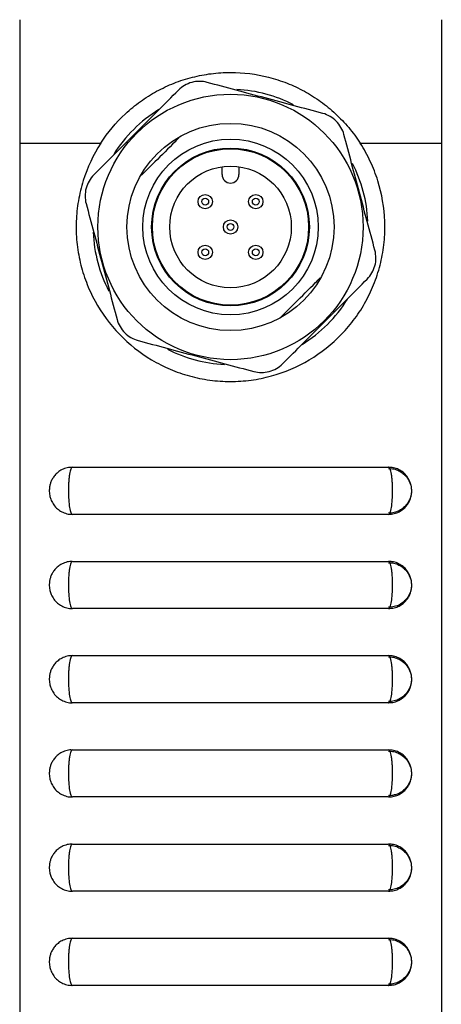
# Model space of a CAD drawing. Header units: inches. Extents: x 3.2 to 24.3, y 4.2 to 17.7.
# Tile 3 of 7: x 3.4 to 4.6, y 10.5 to 13.1. Entities that reach past the tile are written whole.
import ezdxf

# ---------------------------------------------------------------- set-up
doc = ezdxf.new("R2010")
doc.units = ezdxf.units.IN
doc.header["$LTSCALE"] = 2
doc.header["$MEASUREMENT"] = 0

msp = doc.modelspace()

# ---------------------------------------------------------------- linework, layer by layer
at = {"color": 7, "linetype": 'Continuous', "lineweight": 25}
for p, q in [((3.4335, 13.1342), (3.4335, 12.8062)), ((4.5535, 13.1342), (4.5535, 12.8062)), ((3.4335, 12.8062), (3.6488, 12.8062)), ((3.4335, 12.8062), (3.4335, 9.1342)), ((4.3382, 12.8062), (4.5535, 12.8062)), ((4.5535, 12.8062), (4.5535, 9.1342)), ((3.971, 12.7232), (3.971, 12.7441)), ((4.016, 12.7441), (4.016, 12.7232)), ((3.5735, 11.9467), (4.4135, 11.9467)), ((4.4134, 11.9432), (4.4234, 11.9428)), ((4.4135, 11.8217), (3.5735, 11.8217)), ((3.5735, 11.6967), (4.4135, 11.6967)), ((4.4134, 11.6932), (4.4234, 11.6928)), ((4.4135, 11.5717), (3.5735, 11.5717)), ((3.5735, 11.4467), (4.4135, 11.4467)), ((4.4134, 11.4432), (4.4234, 11.4428)), ((4.4135, 11.3217), (3.5735, 11.3217)), ((3.5735, 11.1967), (4.4135, 11.1967)), ((4.4134, 11.1932), (4.4234, 11.1928)), ((4.4135, 11.0717), (3.5735, 11.0717)), ((3.5735, 10.9467), (4.4135, 10.9467)), ((4.4134, 10.9432), (4.4234, 10.9428)), ((4.4135, 10.8217), (3.5735, 10.8217)), ((3.5735, 10.6967), (4.4135, 10.6967)), ((4.4134, 10.6932), (4.4234, 10.6928)), ((4.4135, 10.5717), (3.5735, 10.5717))]:
    msp.add_line(p, q, dxfattribs=at)
for centre, radius in [((3.9935, 12.5842), 0.3521), ((3.9935, 12.5842), 0.275), ((3.9935, 12.5842), 0.233), ((3.9935, 12.5842), 0.2095), ((3.9935, 12.5842), 0.2075), ((3.9935, 12.5842), 0.1615), ((3.9263, 12.6514), 0.019), ((3.9263, 12.6514), 0.009), ((4.0606, 12.6514), 0.019), ((4.0606, 12.6514), 0.009), ((3.9935, 12.5842), 0.019), ((3.9935, 12.5842), 0.009), ((3.9263, 12.517), 0.019), ((3.9263, 12.517), 0.009), ((4.0606, 12.517), 0.019), ((4.0606, 12.517), 0.009)]:
    msp.add_circle(centre, radius, dxfattribs=at)
for centre, radius, start, end in [((3.9935, 12.5842), 0.365, 62.7632, 87.3341), ((3.9935, 12.5842), 0.365, 121.4766, 148.1237), ((3.9935, 12.5842), 0.365, 2.3944, 27.4745), ((3.9935, 12.7232), 0.0225, 180, 0), ((3.9935, 12.5842), 0.365, 182.2138, 207.7501), ((3.9935, 12.5842), 0.365, 301.3902, 328.3589), ((3.9935, 12.5842), 0.365, 242.6882, 267.4531)]:
    msp.add_arc(centre, radius, start, end, dxfattribs=at)
for points, knots in [([(3.6488, 12.8062), (3.6674, 12.8352), (3.6893, 12.8613), (3.7269, 12.8962), (3.7403, 12.9072), (3.7679, 12.9271), (3.7823, 12.9361), (3.8121, 12.9523), (3.8276, 12.9596), (3.8595, 12.9721), (3.8757, 12.9773), (3.9086, 12.9857), (3.9252, 12.9889), (3.9591, 12.9931), (3.9764, 12.9942), (4.0278, 12.9942), (4.0616, 12.99), (4.1113, 12.9773), (4.1277, 12.972), (4.1594, 12.9596), (4.1747, 12.9524), (4.2045, 12.9361), (4.219, 12.927), (4.2468, 12.907), (4.26, 12.8962), (4.2848, 12.8732), (4.2966, 12.8609), (4.3185, 12.8347), (4.3288, 12.8207), (4.3382, 12.8062)], [0, 0, 0, 0, 0.125, 0.125, 0.1875, 0.1875, 0.25, 0.25, 0.3125, 0.3125, 0.375, 0.375, 0.4375, 0.4375, 0.5, 0.5, 0.625, 0.625, 0.6875, 0.6875, 0.75, 0.75, 0.8125, 0.8125, 0.875, 0.875, 0.9375, 0.9375, 1, 1, 1, 1]), ([(3.9316, 12.9678), (3.925, 12.9696), (3.9182, 12.9705), (3.9044, 12.9705), (3.8974, 12.9696), (3.884, 12.966), (3.8775, 12.9633), (3.8656, 12.9564), (3.8601, 12.9522), (3.8553, 12.9474)], [0, 0, 0, 0, 0.25, 0.25, 0.5, 0.5, 0.75, 0.75, 1, 1, 1, 1]), ([(4.2389, 12.8855), (4.1883, 12.899), (4.1373, 12.9127), (4.06, 12.9334), (4.034, 12.9404), (3.9824, 12.9542), (3.9569, 12.961), (3.9316, 12.9678)], [0, 0, 0, 0, 0.5, 0.5, 0.75, 0.75, 1, 1, 1, 1]), ([(3.6303, 12.7224), (3.6488, 12.7409), (3.6676, 12.7597), (3.7051, 12.7972), (3.7239, 12.816), (3.7616, 12.8537), (3.7805, 12.8726), (3.8183, 12.9104), (3.837, 12.9291), (3.8553, 12.9474)], [0, 0, 0, 0, 0.25, 0.25, 0.5, 0.5, 0.75, 0.75, 1, 1, 1, 1]), ([(4.2947, 12.8296), (4.2929, 12.8362), (4.2904, 12.8425), (4.2835, 12.8545), (4.2792, 12.8601), (4.2694, 12.8699), (4.2638, 12.8742), (4.2519, 12.8811), (4.2455, 12.8837), (4.2389, 12.8855)], [0, 0, 0, 0, 0.25, 0.25, 0.5, 0.5, 0.75, 0.75, 1, 1, 1, 1]), ([(4.3771, 12.5223), (4.3635, 12.5729), (4.3498, 12.6239), (4.3291, 12.7012), (4.3222, 12.7272), (4.3083, 12.7788), (4.3015, 12.8043), (4.2947, 12.8296)], [0, 0, 0, 0, 0.5, 0.5, 0.75, 0.75, 1, 1, 1, 1]), ([(3.6488, 12.8062), (3.6288, 12.7752), (3.6134, 12.7422), (3.5969, 12.6898), (3.5925, 12.6717), (3.5863, 12.6356), (3.5844, 12.6174), (3.5831, 12.581), (3.5836, 12.5626), (3.5872, 12.5258), (3.5902, 12.5077), (3.5986, 12.4722), (3.604, 12.4548), (3.6171, 12.4206), (3.6249, 12.4037), (3.6512, 12.3556), (3.6727, 12.3262), (3.7239, 12.2731), (3.7524, 12.2506), (3.7996, 12.2225), (3.8161, 12.2141), (3.8498, 12.1998), (3.867, 12.1938), (3.9022, 12.1841), (3.9201, 12.1804), (3.9567, 12.1755), (3.9751, 12.1742), (4.0116, 12.1742), (4.0298, 12.1754), (4.0661, 12.1803), (4.0843, 12.184), (4.1374, 12.1986), (4.1709, 12.2128), (4.2344, 12.2504), (4.2629, 12.2731), (4.301, 12.3125), (4.313, 12.3266), (4.3346, 12.3561), (4.3444, 12.3714), (4.3619, 12.4034), (4.3696, 12.42), (4.3828, 12.4544), (4.3882, 12.472), (4.3966, 12.5075), (4.3996, 12.5255), (4.4033, 12.5619), (4.4039, 12.5805), (4.4019, 12.6355), (4.3958, 12.6715), (4.3792, 12.7243), (4.3725, 12.7415), (4.357, 12.7747), (4.3482, 12.7907), (4.3382, 12.8062)], [0, 0, 0, 0, 0.0625, 0.0625, 0.09375, 0.09375, 0.125, 0.125, 0.15625, 0.15625, 0.1875, 0.1875, 0.21875, 0.21875, 0.25, 0.25, 0.3125, 0.3125, 0.375, 0.375, 0.40625, 0.40625, 0.4375, 0.4375, 0.46875, 0.46875, 0.5, 0.5, 0.53125, 0.53125, 0.5625, 0.5625, 0.625, 0.625, 0.6875, 0.6875, 0.71875, 0.71875, 0.75, 0.75, 0.78125, 0.78125, 0.8125, 0.8125, 0.84375, 0.84375, 0.875, 0.875, 0.9375, 0.9375, 0.96875, 0.96875, 1, 1, 1, 1]), ([(3.8561, 12.8202), (3.8528, 12.8169), (3.832, 12.7961), (3.7985, 12.7627), (3.7692, 12.7334), (3.7575, 12.7216)], [0, 0, 0, 0, 0.102859, 0.641635, 1, 1, 1, 1]), ([(3.6303, 12.7224), (3.6255, 12.7176), (3.6213, 12.7122), (3.6144, 12.7002), (3.6117, 12.6938), (3.6081, 12.6804), (3.6072, 12.6734), (3.6072, 12.6596), (3.6081, 12.6527), (3.6099, 12.6461)], [0, 0, 0, 0, 0.25, 0.25, 0.5, 0.5, 0.75, 0.75, 1, 1, 1, 1]), ([(3.6099, 12.6461), (3.6234, 12.5956), (3.6371, 12.5446), (3.6578, 12.4673), (3.6648, 12.4412), (3.6786, 12.3897), (3.6854, 12.3642), (3.6922, 12.3388)], [0, 0, 0, 0, 0.5, 0.5, 0.75, 0.75, 1, 1, 1, 1]), ([(4.3566, 12.446), (4.3614, 12.4509), (4.3656, 12.4562), (4.3725, 12.4682), (4.3752, 12.4747), (4.3788, 12.4881), (4.3798, 12.4951), (4.3797, 12.5088), (4.3788, 12.5157), (4.3771, 12.5223)], [0, 0, 0, 0, 0.25, 0.25, 0.5, 0.5, 0.75, 0.75, 1, 1, 1, 1]), ([(4.1258, 12.3432), (4.1387, 12.3561), (4.1697, 12.3871), (4.2056, 12.423), (4.2275, 12.445), (4.2316, 12.449)], [0, 0, 0, 0, 0.3692936, 0.8838393, 1, 1, 1, 1]), ([(4.1317, 12.2211), (4.1501, 12.2395), (4.1689, 12.2583), (4.2065, 12.2959), (4.2253, 12.3147), (4.263, 12.3524), (4.2819, 12.3713), (4.3197, 12.4091), (4.3383, 12.4277), (4.3566, 12.446)], [0, 0, 0, 0, 0.25, 0.25, 0.5, 0.5, 0.75, 0.75, 1, 1, 1, 1]), ([(3.6922, 12.3388), (3.694, 12.3322), (3.6966, 12.3259), (3.7035, 12.3139), (3.7077, 12.3084), (3.7175, 12.2986), (3.7231, 12.2943), (3.735, 12.2874), (3.7415, 12.2847), (3.7481, 12.283)], [0, 0, 0, 0, 0.25, 0.25, 0.5, 0.5, 0.75, 0.75, 1, 1, 1, 1]), ([(3.7481, 12.283), (3.7986, 12.2694), (3.8496, 12.2558), (3.9269, 12.235), (3.953, 12.2281), (4.0045, 12.2143), (4.03, 12.2074), (4.0554, 12.2006)], [0, 0, 0, 0, 0.5, 0.5, 0.75, 0.75, 1, 1, 1, 1]), ([(4.0554, 12.2006), (4.0619, 12.1989), (4.0687, 12.198), (4.0825, 12.1979), (4.0895, 12.1988), (4.1029, 12.2024), (4.1094, 12.2051), (4.1213, 12.212), (4.1268, 12.2163), (4.1317, 12.2211)], [0, 0, 0, 0, 0.25, 0.25, 0.5, 0.5, 0.75, 0.75, 1, 1, 1, 1]), ([(3.5722, 11.9463), (3.5705, 11.9464), (3.5638, 11.9467), (3.5527, 11.9435), (3.5404, 11.9376), (3.5307, 11.9298), (3.5234, 11.9212), (3.5183, 11.9124), (3.5149, 11.9037), (3.5128, 11.8949), (3.5118, 11.8843), (3.5127, 11.873), (3.5161, 11.8608), (3.5218, 11.8492), (3.5307, 11.8384), (3.5421, 11.8297), (3.5552, 11.8241), (3.5661, 11.8214), (3.5722, 11.822), (3.5734, 11.8221)], [0, 0, 0, 0, 0.02698, 0.104516, 0.17434, 0.238248, 0.29662, 0.348267, 0.39643, 0.44082, 0.487925, 0.561968, 0.614862, 0.684149, 0.761195, 0.82983, 0.904416, 0.98146, 1, 1, 1, 1]), ([(3.5735, 11.9467), (3.5721, 11.9467), (3.5707, 11.9451), (3.5682, 11.9388), (3.567, 11.9342), (3.5655, 11.9255), (3.5651, 11.9223), (3.5643, 11.9155), (3.564, 11.9119), (3.5635, 11.9044), (3.5633, 11.9004), (3.563, 11.8924), (3.5629, 11.8883), (3.5629, 11.876), (3.5632, 11.8678), (3.5643, 11.8527), (3.5651, 11.8458), (3.5665, 11.8371), (3.5671, 11.8345), (3.5682, 11.83), (3.5688, 11.828), (3.5701, 11.8249), (3.5707, 11.8237), (3.5721, 11.8221), (3.5728, 11.8217), (3.5735, 11.8217)], [0, 0, 0, 0, 0.125, 0.125, 0.25, 0.25, 0.3125, 0.3125, 0.375, 0.375, 0.4375, 0.4375, 0.5, 0.5, 0.625, 0.625, 0.75, 0.75, 0.8125, 0.8125, 0.875, 0.875, 0.9375, 0.9375, 1, 1, 1, 1]), ([(4.4133, 11.8218), (4.4184, 11.8221), (4.4281, 11.8227), (4.4412, 11.8279), (4.452, 11.8349), (4.4603, 11.8431), (4.4665, 11.8519), (4.4707, 11.8608), (4.4733, 11.8694), (4.4748, 11.8788), (4.4749, 11.8894), (4.4731, 11.9005), (4.469, 11.9121), (4.4622, 11.9234), (4.4522, 11.9336), (4.4401, 11.9412), (4.4269, 11.946), (4.4177, 11.9463), (4.4134, 11.9465)], [0, 0, 0, 0, 0.077872, 0.14936, 0.214419, 0.274218, 0.329378, 0.379179, 0.424254, 0.468542, 0.525614, 0.58578, 0.641175, 0.714608, 0.787136, 0.858961, 0.934498, 1, 1, 1, 1]), ([(4.4135, 11.8217), (4.4148, 11.8217), (4.4162, 11.8233), (4.4181, 11.8281), (4.4187, 11.83), (4.4199, 11.8345), (4.4204, 11.8371), (4.4219, 11.8458), (4.4227, 11.8527), (4.4237, 11.8678), (4.424, 11.876), (4.424, 11.8884), (4.4239, 11.8924), (4.4237, 11.9004), (4.4235, 11.9044), (4.4229, 11.9119), (4.4226, 11.9155), (4.4218, 11.9223), (4.4214, 11.9255), (4.4199, 11.9342), (4.4188, 11.9388), (4.4162, 11.9451), (4.4148, 11.9467), (4.4135, 11.9467)], [0, 0, 0, 0, 0.125, 0.125, 0.1875, 0.1875, 0.25, 0.25, 0.375, 0.375, 0.5, 0.5, 0.5625, 0.5625, 0.625, 0.625, 0.6875, 0.6875, 0.75, 0.75, 0.875, 0.875, 1, 1, 1, 1]), ([(4.4234, 11.9428), (4.4237, 11.9428), (4.4287, 11.9426), (4.4377, 11.939), (4.4491, 11.9328), (4.4581, 11.9248), (4.4648, 11.9161), (4.4694, 11.9074), (4.4723, 11.8991), (4.474, 11.891), (4.4741, 11.8858), (4.4742, 11.8831)], [0, 0, 0, 0, 0.008716, 0.177108, 0.329508, 0.469187, 0.597585, 0.713334, 0.814566, 0.907463, 1, 1, 1, 1]), ([(4.4742, 11.8831), (4.4741, 11.8817), (4.4738, 11.8754), (4.4715, 11.8658), (4.466, 11.854), (4.4586, 11.844), (4.4482, 11.8351), (4.4379, 11.8291), (4.4306, 11.8275), (4.428, 11.827)], [0, 0, 0, 0, 0.056168, 0.242636, 0.373736, 0.553373, 0.715286, 0.898048, 1, 1, 1, 1]), ([(4.428, 11.827), (4.4258, 11.8262), (4.4211, 11.8247), (4.4161, 11.8251), (4.4135, 11.8253)], [0, 0, 0, 0, 0.465328, 1, 1, 1, 1]), ([(3.5722, 11.6963), (3.5705, 11.6964), (3.5638, 11.6967), (3.5527, 11.6935), (3.5404, 11.6876), (3.5307, 11.6798), (3.5234, 11.6712), (3.5183, 11.6624), (3.5149, 11.6537), (3.5128, 11.6449), (3.5118, 11.6343), (3.5127, 11.623), (3.5161, 11.6108), (3.5218, 11.5992), (3.5307, 11.5884), (3.5421, 11.5797), (3.5552, 11.5741), (3.5661, 11.5714), (3.5722, 11.572), (3.5734, 11.5721)], [0, 0, 0, 0, 0.02698, 0.104516, 0.17434, 0.238248, 0.29662, 0.348267, 0.39643, 0.44082, 0.487925, 0.561968, 0.614862, 0.684149, 0.761195, 0.82983, 0.904416, 0.98146, 1, 1, 1, 1]), ([(3.5735, 11.6967), (3.5721, 11.6967), (3.5707, 11.6951), (3.5682, 11.6888), (3.567, 11.6842), (3.5655, 11.6755), (3.5651, 11.6723), (3.5643, 11.6655), (3.564, 11.6619), (3.5635, 11.6544), (3.5633, 11.6504), (3.563, 11.6424), (3.5629, 11.6383), (3.5629, 11.626), (3.5632, 11.6178), (3.5643, 11.6027), (3.5651, 11.5958), (3.5665, 11.5871), (3.5671, 11.5845), (3.5682, 11.58), (3.5688, 11.578), (3.5701, 11.5749), (3.5707, 11.5737), (3.5721, 11.5721), (3.5728, 11.5717), (3.5735, 11.5717)], [0, 0, 0, 0, 0.125, 0.125, 0.25, 0.25, 0.3125, 0.3125, 0.375, 0.375, 0.4375, 0.4375, 0.5, 0.5, 0.625, 0.625, 0.75, 0.75, 0.8125, 0.8125, 0.875, 0.875, 0.9375, 0.9375, 1, 1, 1, 1]), ([(4.4133, 11.5718), (4.4184, 11.5721), (4.4281, 11.5727), (4.4412, 11.5779), (4.452, 11.5849), (4.4603, 11.5931), (4.4665, 11.6019), (4.4707, 11.6108), (4.4733, 11.6194), (4.4748, 11.6288), (4.4749, 11.6394), (4.4731, 11.6505), (4.469, 11.6621), (4.4622, 11.6734), (4.4522, 11.6836), (4.4401, 11.6912), (4.4269, 11.696), (4.4177, 11.6963), (4.4134, 11.6965)], [0, 0, 0, 0, 0.077872, 0.14936, 0.214419, 0.274218, 0.329378, 0.379179, 0.424254, 0.468542, 0.525614, 0.58578, 0.641175, 0.714608, 0.787136, 0.858961, 0.934498, 1, 1, 1, 1]), ([(4.4135, 11.5717), (4.4148, 11.5717), (4.4162, 11.5733), (4.4181, 11.5781), (4.4187, 11.58), (4.4199, 11.5845), (4.4204, 11.5871), (4.4219, 11.5958), (4.4227, 11.6027), (4.4237, 11.6178), (4.424, 11.626), (4.424, 11.6384), (4.4239, 11.6424), (4.4237, 11.6504), (4.4235, 11.6544), (4.4229, 11.6619), (4.4226, 11.6655), (4.4218, 11.6723), (4.4214, 11.6755), (4.4199, 11.6842), (4.4188, 11.6888), (4.4162, 11.6951), (4.4148, 11.6967), (4.4135, 11.6967)], [0, 0, 0, 0, 0.125, 0.125, 0.1875, 0.1875, 0.25, 0.25, 0.375, 0.375, 0.5, 0.5, 0.5625, 0.5625, 0.625, 0.625, 0.6875, 0.6875, 0.75, 0.75, 0.875, 0.875, 1, 1, 1, 1]), ([(4.4234, 11.6928), (4.4237, 11.6928), (4.4287, 11.6926), (4.4377, 11.689), (4.4491, 11.6828), (4.4581, 11.6748), (4.4648, 11.6661), (4.4694, 11.6574), (4.4723, 11.6491), (4.474, 11.641), (4.4741, 11.6358), (4.4742, 11.6331)], [0, 0, 0, 0, 0.008716, 0.177108, 0.329508, 0.469187, 0.597585, 0.713334, 0.814566, 0.907463, 1, 1, 1, 1]), ([(4.4742, 11.6331), (4.4741, 11.6317), (4.4738, 11.6254), (4.4715, 11.6158), (4.466, 11.604), (4.4586, 11.594), (4.4482, 11.5851), (4.4379, 11.5791), (4.4306, 11.5775), (4.428, 11.577)], [0, 0, 0, 0, 0.056168, 0.242636, 0.373736, 0.553373, 0.715286, 0.898048, 1, 1, 1, 1]), ([(4.428, 11.577), (4.4258, 11.5762), (4.4211, 11.5747), (4.4161, 11.5751), (4.4135, 11.5753)], [0, 0, 0, 0, 0.465328, 1, 1, 1, 1]), ([(3.5722, 11.4463), (3.5705, 11.4464), (3.5638, 11.4467), (3.5527, 11.4435), (3.5404, 11.4376), (3.5307, 11.4298), (3.5234, 11.4212), (3.5183, 11.4124), (3.5149, 11.4037), (3.5128, 11.3949), (3.5118, 11.3843), (3.5127, 11.373), (3.5161, 11.3608), (3.5218, 11.3492), (3.5307, 11.3384), (3.5421, 11.3297), (3.5552, 11.3241), (3.5661, 11.3214), (3.5722, 11.322), (3.5734, 11.3221)], [0, 0, 0, 0, 0.02698, 0.104516, 0.17434, 0.238248, 0.29662, 0.348267, 0.39643, 0.44082, 0.487925, 0.561968, 0.614862, 0.684149, 0.761195, 0.82983, 0.904416, 0.98146, 1, 1, 1, 1]), ([(3.5735, 11.4467), (3.5721, 11.4467), (3.5707, 11.4451), (3.5682, 11.4388), (3.567, 11.4342), (3.5655, 11.4255), (3.5651, 11.4223), (3.5643, 11.4155), (3.564, 11.4119), (3.5635, 11.4044), (3.5633, 11.4004), (3.563, 11.3924), (3.5629, 11.3883), (3.5629, 11.376), (3.5632, 11.3678), (3.5643, 11.3527), (3.5651, 11.3458), (3.5665, 11.3371), (3.5671, 11.3345), (3.5682, 11.33), (3.5688, 11.328), (3.5701, 11.3249), (3.5707, 11.3237), (3.5721, 11.3221), (3.5728, 11.3217), (3.5735, 11.3217)], [0, 0, 0, 0, 0.125, 0.125, 0.25, 0.25, 0.3125, 0.3125, 0.375, 0.375, 0.4375, 0.4375, 0.5, 0.5, 0.625, 0.625, 0.75, 0.75, 0.8125, 0.8125, 0.875, 0.875, 0.9375, 0.9375, 1, 1, 1, 1]), ([(4.4133, 11.3218), (4.4184, 11.3221), (4.4281, 11.3227), (4.4412, 11.3279), (4.452, 11.3349), (4.4603, 11.3431), (4.4665, 11.3519), (4.4707, 11.3608), (4.4733, 11.3694), (4.4748, 11.3788), (4.4749, 11.3894), (4.4731, 11.4005), (4.469, 11.4121), (4.4622, 11.4234), (4.4522, 11.4336), (4.4401, 11.4412), (4.4269, 11.446), (4.4177, 11.4463), (4.4134, 11.4465)], [0, 0, 0, 0, 0.077872, 0.14936, 0.214419, 0.274218, 0.329378, 0.379179, 0.424254, 0.468542, 0.525614, 0.58578, 0.641175, 0.714608, 0.787136, 0.858961, 0.934498, 1, 1, 1, 1]), ([(4.4135, 11.3217), (4.4148, 11.3217), (4.4162, 11.3233), (4.4181, 11.3281), (4.4187, 11.33), (4.4199, 11.3345), (4.4204, 11.3371), (4.4219, 11.3458), (4.4227, 11.3527), (4.4237, 11.3678), (4.424, 11.376), (4.424, 11.3884), (4.4239, 11.3924), (4.4237, 11.4004), (4.4235, 11.4044), (4.4229, 11.4119), (4.4226, 11.4155), (4.4218, 11.4223), (4.4214, 11.4255), (4.4199, 11.4342), (4.4188, 11.4388), (4.4162, 11.4451), (4.4148, 11.4467), (4.4135, 11.4467)], [0, 0, 0, 0, 0.125, 0.125, 0.1875, 0.1875, 0.25, 0.25, 0.375, 0.375, 0.5, 0.5, 0.5625, 0.5625, 0.625, 0.625, 0.6875, 0.6875, 0.75, 0.75, 0.875, 0.875, 1, 1, 1, 1]), ([(4.4234, 11.4428), (4.4237, 11.4428), (4.4287, 11.4426), (4.4377, 11.439), (4.4491, 11.4328), (4.4581, 11.4248), (4.4648, 11.4161), (4.4694, 11.4074), (4.4723, 11.3991), (4.474, 11.391), (4.4741, 11.3858), (4.4742, 11.3831)], [0, 0, 0, 0, 0.008716, 0.177108, 0.329508, 0.469187, 0.597585, 0.713334, 0.814566, 0.907463, 1, 1, 1, 1]), ([(4.4742, 11.3831), (4.4741, 11.3817), (4.4738, 11.3754), (4.4715, 11.3658), (4.466, 11.354), (4.4586, 11.344), (4.4482, 11.3351), (4.4379, 11.3291), (4.4306, 11.3275), (4.428, 11.327)], [0, 0, 0, 0, 0.056168, 0.242636, 0.373736, 0.553373, 0.715286, 0.898048, 1, 1, 1, 1]), ([(4.428, 11.327), (4.4258, 11.3262), (4.4211, 11.3247), (4.4161, 11.3251), (4.4135, 11.3253)], [0, 0, 0, 0, 0.4653282, 1, 1, 1, 1]), ([(3.5722, 11.1963), (3.5705, 11.1964), (3.5638, 11.1967), (3.5527, 11.1935), (3.5404, 11.1876), (3.5307, 11.1798), (3.5234, 11.1712), (3.5183, 11.1624), (3.5149, 11.1537), (3.5128, 11.1449), (3.5118, 11.1343), (3.5127, 11.123), (3.5161, 11.1108), (3.5218, 11.0992), (3.5307, 11.0884), (3.5421, 11.0797), (3.5552, 11.0741), (3.5661, 11.0714), (3.5722, 11.072), (3.5734, 11.0721)], [0, 0, 0, 0, 0.02698, 0.104516, 0.17434, 0.238248, 0.29662, 0.348267, 0.39643, 0.44082, 0.487925, 0.561968, 0.614862, 0.684149, 0.761195, 0.82983, 0.904416, 0.98146, 1, 1, 1, 1]), ([(3.5735, 11.1967), (3.5721, 11.1967), (3.5707, 11.1951), (3.5682, 11.1888), (3.567, 11.1842), (3.5655, 11.1755), (3.5651, 11.1723), (3.5643, 11.1655), (3.564, 11.1619), (3.5635, 11.1544), (3.5633, 11.1504), (3.563, 11.1424), (3.5629, 11.1383), (3.5629, 11.126), (3.5632, 11.1178), (3.5643, 11.1027), (3.5651, 11.0958), (3.5665, 11.0871), (3.5671, 11.0845), (3.5682, 11.08), (3.5688, 11.078), (3.5701, 11.0749), (3.5707, 11.0737), (3.5721, 11.0721), (3.5728, 11.0717), (3.5735, 11.0717)], [0, 0, 0, 0, 0.125, 0.125, 0.25, 0.25, 0.3125, 0.3125, 0.375, 0.375, 0.4375, 0.4375, 0.5, 0.5, 0.625, 0.625, 0.75, 0.75, 0.8125, 0.8125, 0.875, 0.875, 0.9375, 0.9375, 1, 1, 1, 1]), ([(4.4133, 11.0718), (4.4184, 11.0721), (4.4281, 11.0727), (4.4412, 11.0779), (4.452, 11.0849), (4.4603, 11.0931), (4.4665, 11.1019), (4.4707, 11.1108), (4.4733, 11.1194), (4.4748, 11.1288), (4.4749, 11.1394), (4.4731, 11.1505), (4.469, 11.1621), (4.4622, 11.1734), (4.4522, 11.1836), (4.4401, 11.1912), (4.4269, 11.196), (4.4177, 11.1963), (4.4134, 11.1965)], [0, 0, 0, 0, 0.077872, 0.14936, 0.214419, 0.274218, 0.329378, 0.379179, 0.424254, 0.468542, 0.525614, 0.58578, 0.641175, 0.714608, 0.787136, 0.858961, 0.934498, 1, 1, 1, 1]), ([(4.4135, 11.0717), (4.4148, 11.0717), (4.4162, 11.0733), (4.4181, 11.0781), (4.4187, 11.08), (4.4199, 11.0845), (4.4204, 11.0871), (4.4219, 11.0958), (4.4227, 11.1027), (4.4237, 11.1178), (4.424, 11.126), (4.424, 11.1384), (4.4239, 11.1424), (4.4237, 11.1504), (4.4235, 11.1544), (4.4229, 11.1619), (4.4226, 11.1655), (4.4218, 11.1723), (4.4214, 11.1755), (4.4199, 11.1842), (4.4188, 11.1888), (4.4162, 11.1951), (4.4148, 11.1967), (4.4135, 11.1967)], [0, 0, 0, 0, 0.125, 0.125, 0.1875, 0.1875, 0.25, 0.25, 0.375, 0.375, 0.5, 0.5, 0.5625, 0.5625, 0.625, 0.625, 0.6875, 0.6875, 0.75, 0.75, 0.875, 0.875, 1, 1, 1, 1]), ([(4.4234, 11.1928), (4.4237, 11.1928), (4.4287, 11.1926), (4.4377, 11.189), (4.4491, 11.1828), (4.4581, 11.1748), (4.4648, 11.1661), (4.4694, 11.1574), (4.4723, 11.1491), (4.474, 11.141), (4.4741, 11.1358), (4.4742, 11.1331)], [0, 0, 0, 0, 0.008716, 0.177108, 0.329508, 0.469187, 0.597585, 0.713334, 0.814566, 0.907463, 1, 1, 1, 1]), ([(4.4742, 11.1331), (4.4741, 11.1317), (4.4738, 11.1254), (4.4715, 11.1158), (4.466, 11.104), (4.4586, 11.094), (4.4482, 11.0851), (4.4379, 11.0791), (4.4306, 11.0775), (4.428, 11.077)], [0, 0, 0, 0, 0.056168, 0.242636, 0.373736, 0.553373, 0.715286, 0.898048, 1, 1, 1, 1]), ([(4.428, 11.077), (4.4258, 11.0762), (4.4211, 11.0747), (4.4161, 11.0751), (4.4135, 11.0753)], [0, 0, 0, 0, 0.465328, 1, 1, 1, 1]), ([(3.5722, 10.9463), (3.5705, 10.9464), (3.5638, 10.9467), (3.5527, 10.9435), (3.5404, 10.9376), (3.5307, 10.9298), (3.5234, 10.9212), (3.5183, 10.9124), (3.5149, 10.9037), (3.5128, 10.8949), (3.5118, 10.8843), (3.5127, 10.873), (3.5161, 10.8608), (3.5218, 10.8492), (3.5307, 10.8384), (3.5421, 10.8297), (3.5552, 10.8241), (3.5661, 10.8214), (3.5722, 10.822), (3.5734, 10.8221)], [0, 0, 0, 0, 0.02698, 0.104516, 0.17434, 0.238248, 0.29662, 0.348267, 0.39643, 0.44082, 0.487925, 0.561968, 0.614862, 0.684149, 0.761195, 0.82983, 0.904416, 0.98146, 1, 1, 1, 1]), ([(3.5735, 10.9467), (3.5721, 10.9467), (3.5707, 10.9451), (3.5682, 10.9388), (3.567, 10.9342), (3.5655, 10.9255), (3.5651, 10.9223), (3.5643, 10.9155), (3.564, 10.9119), (3.5635, 10.9044), (3.5633, 10.9004), (3.563, 10.8924), (3.5629, 10.8883), (3.5629, 10.876), (3.5632, 10.8678), (3.5643, 10.8527), (3.5651, 10.8458), (3.5665, 10.8371), (3.5671, 10.8345), (3.5682, 10.83), (3.5688, 10.828), (3.5701, 10.8249), (3.5707, 10.8237), (3.5721, 10.8221), (3.5728, 10.8217), (3.5735, 10.8217)], [0, 0, 0, 0, 0.125, 0.125, 0.25, 0.25, 0.3125, 0.3125, 0.375, 0.375, 0.4375, 0.4375, 0.5, 0.5, 0.625, 0.625, 0.75, 0.75, 0.8125, 0.8125, 0.875, 0.875, 0.9375, 0.9375, 1, 1, 1, 1]), ([(4.4133, 10.8218), (4.4184, 10.8221), (4.4281, 10.8227), (4.4412, 10.8279), (4.452, 10.8349), (4.4603, 10.8431), (4.4665, 10.8519), (4.4707, 10.8608), (4.4733, 10.8694), (4.4748, 10.8788), (4.4749, 10.8894), (4.4731, 10.9005), (4.469, 10.9121), (4.4622, 10.9234), (4.4522, 10.9336), (4.4401, 10.9412), (4.4269, 10.946), (4.4177, 10.9463), (4.4134, 10.9465)], [0, 0, 0, 0, 0.077872, 0.14936, 0.214419, 0.274218, 0.329378, 0.379179, 0.424254, 0.468542, 0.525614, 0.58578, 0.641175, 0.714608, 0.787136, 0.858961, 0.934498, 1, 1, 1, 1]), ([(4.4135, 10.8217), (4.4148, 10.8217), (4.4162, 10.8233), (4.4181, 10.8281), (4.4187, 10.83), (4.4199, 10.8345), (4.4204, 10.8371), (4.4219, 10.8458), (4.4227, 10.8527), (4.4237, 10.8678), (4.424, 10.876), (4.424, 10.8884), (4.4239, 10.8924), (4.4237, 10.9004), (4.4235, 10.9044), (4.4229, 10.9119), (4.4226, 10.9155), (4.4218, 10.9223), (4.4214, 10.9255), (4.4199, 10.9342), (4.4188, 10.9388), (4.4162, 10.9451), (4.4148, 10.9467), (4.4135, 10.9467)], [0, 0, 0, 0, 0.125, 0.125, 0.1875, 0.1875, 0.25, 0.25, 0.375, 0.375, 0.5, 0.5, 0.5625, 0.5625, 0.625, 0.625, 0.6875, 0.6875, 0.75, 0.75, 0.875, 0.875, 1, 1, 1, 1]), ([(4.4234, 10.9428), (4.4237, 10.9428), (4.4287, 10.9426), (4.4377, 10.939), (4.4491, 10.9328), (4.4581, 10.9248), (4.4648, 10.9161), (4.4694, 10.9074), (4.4723, 10.8991), (4.474, 10.891), (4.4741, 10.8858), (4.4742, 10.8831)], [0, 0, 0, 0, 0.008716, 0.177108, 0.329508, 0.469187, 0.597585, 0.713334, 0.814566, 0.907463, 1, 1, 1, 1]), ([(4.4742, 10.8831), (4.4741, 10.8817), (4.4738, 10.8754), (4.4715, 10.8658), (4.466, 10.854), (4.4586, 10.844), (4.4482, 10.8351), (4.4379, 10.8291), (4.4306, 10.8275), (4.428, 10.827)], [0, 0, 0, 0, 0.056168, 0.242636, 0.373736, 0.553373, 0.715286, 0.898048, 1, 1, 1, 1]), ([(4.428, 10.827), (4.4258, 10.8262), (4.4211, 10.8247), (4.4161, 10.8251), (4.4135, 10.8253)], [0, 0, 0, 0, 0.465328, 1, 1, 1, 1]), ([(3.5722, 10.6963), (3.5705, 10.6964), (3.5638, 10.6967), (3.5527, 10.6935), (3.5404, 10.6876), (3.5307, 10.6798), (3.5234, 10.6712), (3.5183, 10.6624), (3.5149, 10.6537), (3.5128, 10.6449), (3.5118, 10.6343), (3.5127, 10.623), (3.5161, 10.6108), (3.5218, 10.5992), (3.5307, 10.5884), (3.5421, 10.5797), (3.5552, 10.5741), (3.5661, 10.5714), (3.5722, 10.572), (3.5734, 10.5721)], [0, 0, 0, 0, 0.02698, 0.104516, 0.17434, 0.238248, 0.29662, 0.348267, 0.39643, 0.44082, 0.487925, 0.561968, 0.614862, 0.684149, 0.761195, 0.82983, 0.904416, 0.98146, 1, 1, 1, 1]), ([(3.5735, 10.6967), (3.5721, 10.6967), (3.5707, 10.6951), (3.5682, 10.6888), (3.567, 10.6842), (3.5655, 10.6755), (3.5651, 10.6723), (3.5643, 10.6655), (3.564, 10.6619), (3.5635, 10.6544), (3.5633, 10.6504), (3.563, 10.6424), (3.5629, 10.6383), (3.5629, 10.626), (3.5632, 10.6178), (3.5643, 10.6027), (3.5651, 10.5958), (3.5665, 10.5871), (3.5671, 10.5845), (3.5682, 10.58), (3.5688, 10.578), (3.5701, 10.5749), (3.5707, 10.5737), (3.5721, 10.5721), (3.5728, 10.5717), (3.5735, 10.5717)], [0, 0, 0, 0, 0.125, 0.125, 0.25, 0.25, 0.3125, 0.3125, 0.375, 0.375, 0.4375, 0.4375, 0.5, 0.5, 0.625, 0.625, 0.75, 0.75, 0.8125, 0.8125, 0.875, 0.875, 0.9375, 0.9375, 1, 1, 1, 1]), ([(4.4133, 10.5718), (4.4184, 10.5721), (4.4281, 10.5727), (4.4412, 10.5779), (4.452, 10.5849), (4.4603, 10.5931), (4.4665, 10.6019), (4.4707, 10.6108), (4.4733, 10.6194), (4.4748, 10.6288), (4.4749, 10.6394), (4.4731, 10.6505), (4.469, 10.6621), (4.4622, 10.6734), (4.4522, 10.6836), (4.4401, 10.6912), (4.4269, 10.696), (4.4177, 10.6963), (4.4134, 10.6965)], [0, 0, 0, 0, 0.077872, 0.14936, 0.214419, 0.274218, 0.329378, 0.379179, 0.424254, 0.468542, 0.525614, 0.58578, 0.641175, 0.714608, 0.787136, 0.858961, 0.934498, 1, 1, 1, 1]), ([(4.4135, 10.5717), (4.4148, 10.5717), (4.4162, 10.5733), (4.4181, 10.5781), (4.4187, 10.58), (4.4199, 10.5845), (4.4204, 10.5871), (4.4219, 10.5958), (4.4227, 10.6027), (4.4237, 10.6178), (4.424, 10.626), (4.424, 10.6384), (4.4239, 10.6424), (4.4237, 10.6504), (4.4235, 10.6544), (4.4229, 10.6619), (4.4226, 10.6655), (4.4218, 10.6723), (4.4214, 10.6755), (4.4199, 10.6842), (4.4188, 10.6888), (4.4162, 10.6951), (4.4148, 10.6967), (4.4135, 10.6967)], [0, 0, 0, 0, 0.125, 0.125, 0.1875, 0.1875, 0.25, 0.25, 0.375, 0.375, 0.5, 0.5, 0.5625, 0.5625, 0.625, 0.625, 0.6875, 0.6875, 0.75, 0.75, 0.875, 0.875, 1, 1, 1, 1]), ([(4.4234, 10.6928), (4.4237, 10.6928), (4.4287, 10.6926), (4.4377, 10.689), (4.4491, 10.6828), (4.4581, 10.6748), (4.4648, 10.6661), (4.4694, 10.6574), (4.4723, 10.6491), (4.474, 10.641), (4.4741, 10.6358), (4.4742, 10.6331)], [0, 0, 0, 0, 0.008716, 0.177108, 0.329508, 0.469187, 0.597585, 0.713334, 0.814566, 0.907463, 1, 1, 1, 1]), ([(4.4742, 10.6331), (4.4741, 10.6317), (4.4738, 10.6254), (4.4715, 10.6158), (4.466, 10.604), (4.4586, 10.594), (4.4482, 10.5851), (4.4379, 10.5791), (4.4306, 10.5775), (4.428, 10.577)], [0, 0, 0, 0, 0.056168, 0.242636, 0.373736, 0.553373, 0.715286, 0.898048, 1, 1, 1, 1]), ([(4.428, 10.577), (4.4258, 10.5762), (4.4211, 10.5747), (4.4161, 10.5751), (4.4135, 10.5753)], [0, 0, 0, 0, 0.465328, 1, 1, 1, 1])]:
    msp.add_open_spline(points, degree=3, knots=knots, dxfattribs=at)

doc.saveas('drawing.dxf')
